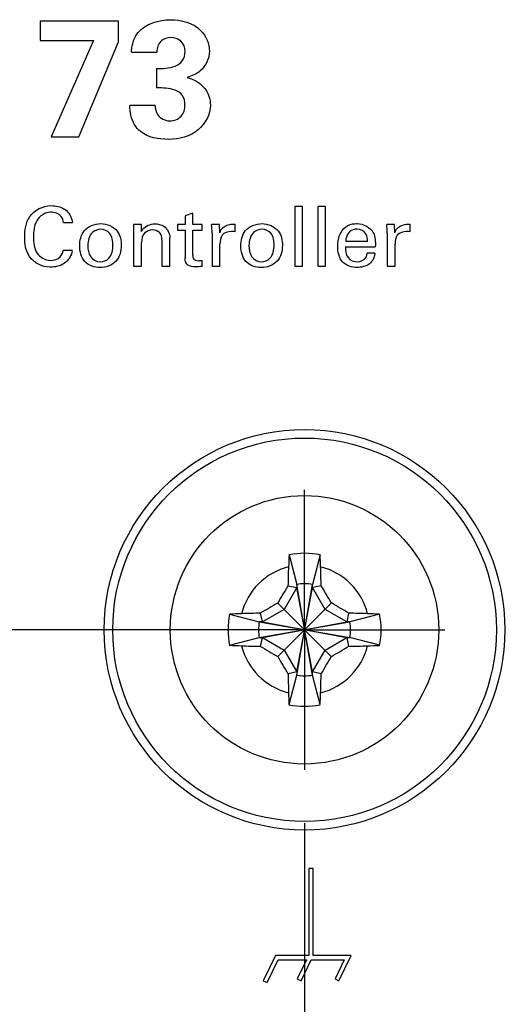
# Model space of a CAD drawing. Header units: inches. Extents: x 0 to 34, y 0 to 22.
# Tile 9 of 59: x 8.6 to 9.2, y 9 to 10.1. Entities that reach past the tile are written whole.
import ezdxf

# ---------------------------------------------------------------- set-up
doc = ezdxf.new("R2010")
doc.units = ezdxf.units.IN
doc.header["$LTSCALE"] = 1.87
doc.header["$MEASUREMENT"] = 0
doc.linetypes.add('CENTER', pattern=[0.6, 0.375, -0.075, 0.075, -0.075])
doc.layers.get('0').update_dxf_attribs({"linetype": 'CONTINUOUS'})
for name, color, linetype in [('02___PRT_ALL_AXES', 7, 'CONTINUOUS'), ('DEFAULT_1', 7, 'CENTER'), ('DIMENSIONS', 7, 'CONTINUOUS')]:
    doc.layers.add(name, color=color, linetype=linetype)
doc.styles.get("Standard").update_dxf_attribs({"font": 'txt', "width": 0.8})
doc.dimstyles.new('DIMSTYLE_1', dxfattribs={"dimtxt": 0.125, "dimasz": 0.18, "dimexe": 0.125, "dimexo": 0.0625, "dimgap": 0.03125, "dimtad": 0, "dimtih": 1, "dimtoh": 1, "dimdec": 3, "dimzin": 4, "dimdsep": 46, "dimtxsty": 'STANDARD', "dimblk": '_FILLED', "dimblk1": '_FILLED', "dimblk2": '_FILLED', "dimcen": 0.09, "dimadec": 0, "dimazin": 0, "dimtp": 0.001, "dimtm": 0.001, "dimtfac": 1, "dimtdec": 3, "dimtofl": 0, "dimtmove": 0, "dimatfit": 3, "dimldrblk": '_FILLED', "dimfxl": 1, "dimtolj": 1, "dimtzin": 4, "dimarcsym": 0})

# ---------------------------------------------------------------- blocks, each defined once
blk = doc.blocks.new('*D33')
at = {"layer": 'DIMENSIONS', "color": 2, "linetype": 'CONTINUOUS'}
blk.add_line((8.9561, 9.1835), (8.9561, 7.6569), dxfattribs=at)
at = {"layer": 'DIMENSIONS', "color": 2, "linetype": 'CONTINUOUS', "insert": (8.8936, 7.5944), "char_height": 0.125, "width": 1.325, "attachment_point": 3, "rotation": 90, "line_spacing_factor": 0.9}
blk.add_mtext('2.256{\\Ftxt.shx;\\W1.000000;\\H0.125000; }[57.31]', dxfattribs=at)
blk = doc.blocks.new('_FILLED')
at = {"color": 0, "linetype": 'BYBLOCK'}
blk.add_solid([(0, 0), (-1, 0.1736), (-1, -0.1736)], dxfattribs=at)
blk = doc.blocks.new('*D34')
at = {"layer": 'DIMENSIONS', "color": 2, "linetype": 'CONTINUOUS'}
blk.add_line((9.8249, 9.2228), (9.8249, 7.6569), dxfattribs=at)
at = {"layer": 'DIMENSIONS', "color": 2, "linetype": 'CONTINUOUS', "insert": (9.7624, 7.5944), "char_height": 0.125, "width": 1.625, "attachment_point": 3, "rotation": 90, "line_spacing_factor": 0.9}
blk.add_mtext('6X 3.125{\\Ftxt.shx;\\W1.000000;\\H0.125000; }[79.38]', dxfattribs=at)

msp = doc.modelspace()

# ---------------------------------------------------------------- linework, layer by layer
at = {"color": 7, "linetype": 'CONTINUOUS'}
for p, q in [((8.738, 10.1244), (8.646, 10.1244)), ((8.646, 10.1244), (8.646, 10.1018)), ((8.738, 10.1002), (8.738, 10.1244)), ((8.646, 10.1018), (8.7084, 10.1018)), ((8.7084, 10.1018), (8.6588, 9.9888)), ((8.6913, 9.9888), (8.738, 10.1002)), ((8.753, 10.0884), (8.7827, 10.0884)), ((8.7823, 10.0689), (8.7823, 10.0462)), ((8.7808, 10.0257), (8.7512, 10.0257)), ((8.6588, 9.9888), (8.6913, 9.9888)), ((8.9537, 9.9071), (8.9446, 9.9071)), ((8.9446, 9.9071), (8.9446, 9.8369)), ((8.9537, 9.8369), (8.9537, 9.9071)), ((8.9808, 9.9071), (8.9716, 9.9071)), ((8.9716, 9.9071), (8.9716, 9.8369)), ((8.9808, 9.8369), (8.9808, 9.9071)), ((8.8249, 9.8991), (8.8159, 9.8962)), ((8.8159, 9.8962), (8.8159, 9.886)), ((8.8249, 9.886), (8.8249, 9.8991)), ((8.6733, 9.8882), (8.6837, 9.8882)), ((8.7647, 9.8858), (8.7555, 9.8858)), ((8.7555, 9.8858), (8.7556, 9.8801)), ((8.7556, 9.8801), (8.7556, 9.8369)), ((8.7648, 9.8779), (8.7647, 9.8858)), ((8.8159, 9.886), (8.8072, 9.886)), ((8.8072, 9.886), (8.8072, 9.8792)), ((8.8358, 9.886), (8.8249, 9.886)), ((8.8358, 9.8792), (8.8358, 9.886)), ((8.8564, 9.8858), (8.8471, 9.8858)), ((8.8566, 9.8763), (8.8564, 9.8858)), ((8.8746, 9.8772), (8.8746, 9.8862)), ((9.0618, 9.8858), (9.0525, 9.8858)), ((9.062, 9.8763), (9.0618, 9.8858)), ((9.08, 9.8772), (9.08, 9.8862)), ((8.7981, 9.8369), (8.7981, 9.8701)), ((8.8072, 9.8792), (8.8159, 9.8792)), ((8.8159, 9.8792), (8.8159, 9.8467)), ((8.8249, 9.8792), (8.8358, 9.8792)), ((8.8249, 9.85), (8.8249, 9.8792)), ((8.8476, 9.8758), (8.8476, 9.8369)), ((8.8728, 9.8776), (8.8702, 9.8777)), ((8.8746, 9.8772), (8.8728, 9.8776)), ((9.053, 9.8758), (9.053, 9.8369)), ((9.0782, 9.8776), (9.0756, 9.8777)), ((9.08, 9.8772), (9.0782, 9.8776)), ((8.7648, 9.8369), (8.7648, 9.865)), ((8.7888, 9.868), (8.7888, 9.8369)), ((8.8569, 9.8369), (8.8569, 9.8629)), ((9.004, 9.8597), (9.0391, 9.8597)), ((9.0298, 9.8661), (9.0044, 9.8661)), ((9.0623, 9.8369), (9.0623, 9.8629)), ((8.6836, 9.8554), (8.6729, 9.8554)), ((9.0386, 9.8522), (9.0295, 9.8522)), ((8.7556, 9.8369), (8.7648, 9.8369)), ((8.7888, 9.8369), (8.7981, 9.8369)), ((8.8358, 9.8368), (8.8358, 9.8439)), ((8.8476, 9.8369), (8.8569, 9.8369)), ((8.9446, 9.8369), (8.9537, 9.8369)), ((8.9716, 9.8369), (8.9808, 9.8369)), ((9.053, 9.8369), (9.0623, 9.8369)), ((8.9379, 9.4982), (8.947, 9.4635)), ((8.9744, 9.4982), (8.9653, 9.4635)), ((8.947, 9.4599), (8.9322, 9.4343)), ((8.9367, 9.462), (8.947, 9.4599)), ((8.9653, 9.3571), (8.947, 9.4635)), ((8.947, 9.4635), (8.947, 9.4599)), ((8.947, 9.3571), (8.9653, 9.4635)), ((8.9653, 9.3608), (8.947, 9.4599)), ((8.947, 9.3608), (8.9653, 9.4599)), ((8.9653, 9.4599), (8.9653, 9.4635)), ((8.9755, 9.462), (8.9653, 9.4599)), ((8.9801, 9.4343), (8.9653, 9.4599)), ((8.9875, 9.3789), (8.9247, 9.4417)), ((8.9247, 9.3789), (8.9875, 9.4417)), ((8.9066, 9.4195), (8.9044, 9.4298)), ((8.9322, 9.4343), (8.9066, 9.4195)), ((9.0057, 9.4195), (8.9801, 9.4343)), ((9.0078, 9.4298), (9.0057, 9.4195)), ((8.8682, 9.4286), (8.9029, 9.4195)), ((8.9029, 9.4012), (9.0093, 9.4195)), ((8.9066, 9.4195), (8.9029, 9.4195)), ((8.9029, 9.4195), (9.0093, 9.4012)), ((8.9066, 9.4012), (9.0057, 9.4195)), ((8.9066, 9.4195), (9.0057, 9.4012)), ((9.0093, 9.4195), (9.0057, 9.4195)), ((9.044, 9.4286), (9.0093, 9.4195)), ((8.8682, 9.3921), (8.9029, 9.4012)), ((8.9029, 9.4012), (8.9066, 9.4012)), ((8.9044, 9.3909), (8.9066, 9.4012)), ((8.9066, 9.4012), (8.9322, 9.3864)), ((8.9801, 9.3864), (9.0057, 9.4012)), ((9.0057, 9.4012), (9.0093, 9.4012)), ((9.0057, 9.4012), (9.0078, 9.3909)), ((9.044, 9.3921), (9.0093, 9.4012)), ((8.9322, 9.3864), (8.947, 9.3608)), ((8.9653, 9.3608), (8.9801, 9.3864)), ((8.947, 9.3608), (8.9367, 9.3586)), ((8.947, 9.3608), (8.947, 9.3571)), ((8.9755, 9.3586), (8.9653, 9.3608)), ((8.9653, 9.3571), (8.9653, 9.3608)), ((8.9379, 9.3225), (8.947, 9.3571)), ((8.9744, 9.3225), (8.9653, 9.3571)), ((8.9663, 9.1301), (8.9613, 9.1301)), ((8.9613, 9.1301), (8.9613, 9.028)), ((8.9663, 9.028), (8.9663, 9.1301)), ((8.9219, 9.028), (8.9077, 8.9985)), ((8.9613, 9.028), (8.9219, 9.028)), ((9.0106, 9.028), (8.9663, 9.028)), ((8.9964, 8.9985), (9.0106, 9.028)), ((8.9122, 8.9963), (8.925, 9.023)), ((8.925, 9.023), (8.9583, 9.023)), ((8.9583, 9.023), (8.9476, 9.0006)), ((8.9521, 8.9985), (8.9639, 9.023)), ((8.9639, 9.023), (9.0027, 9.023)), ((9.0027, 9.023), (8.9919, 9.0006)), ((8.9077, 8.9985), (8.9122, 8.9963)), ((8.9476, 9.0006), (8.9521, 8.9985)), ((8.9919, 9.0006), (8.9964, 8.9985))]:
    msp.add_line(p, q, dxfattribs=at)
msp.add_circle((8.9561, 9.4103), 0.1575, dxfattribs=at)
for centre, radius, start, end in [((8.9561, 9.4103), 0.0898, 78.2646, 101.7354), ((9.8679, 9.4543), 0.931, 177.295, 178.1542), ((8.0676, 9.4552), 0.9078, 1.8348, 2.716), ((8.9561, 9.4103), 0.0763, 104.2745, 165.7255), ((11.1262, 9.4137), 2.1901, 178.1542, 178.7363), ((6.8105, 9.4144), 2.1656, 1.2604, 1.8491), ((8.9561, 9.4103), 0.0763, 14.2745, 75.7255), ((8.9561, 9.4103), 0.054, 80.2364, 99.7636), ((11.0223, 8.2176), 2.4287, 149.1759, 149.732), ((6.8987, 8.2228), 2.4185, 30.2668, 30.8252), ((10.1437, 7.3529), 2.4185, 120.2668, 120.8252), ((7.7634, 7.3442), 2.4287, 59.1759, 59.732), ((8.9113, 8.5219), 0.9078, 91.8348, 92.716), ((8.9521, 7.2647), 2.1656, 91.2604, 91.8491), ((8.9595, 7.2402), 2.1901, 88.1542, 88.7363), ((9.0001, 8.4986), 0.931, 87.295, 88.1542), ((8.9561, 9.4103), 0.0898, 168.2646, 191.7354), ((8.9561, 9.4103), 0.054, 170.2364, 189.7636), ((8.9561, 9.4103), 0.054, 350.2364, 9.7636), ((8.9561, 9.4103), 0.0898, 348.2646, 11.7354), ((8.9122, 10.3221), 0.931, 267.295, 268.1542), ((8.9561, 9.4103), 0.0763, 194.2745, 255.7255), ((8.9527, 11.5805), 2.1901, 268.1542, 268.7363), ((10.1489, 11.4765), 2.4287, 239.1759, 239.732), ((8.9561, 9.4103), 0.0763, 284.2745, 345.7255), ((7.7686, 11.4678), 2.4185, 300.2668, 300.8252), ((8.9602, 11.556), 2.1656, 271.2604, 271.8491), ((9.001, 10.2988), 0.9078, 271.8348, 272.716), ((11.0135, 10.5979), 2.4185, 210.2668, 210.8252), ((6.8899, 10.6031), 2.4287, 329.1759, 329.732), ((11.1018, 9.4063), 2.1656, 181.2604, 181.8491), ((8.9561, 9.4103), 0.054, 260.2364, 279.7636), ((6.786, 9.4069), 2.1901, 358.1542, 358.7363), ((9.8446, 9.3655), 0.9078, 181.8348, 182.716), ((8.0444, 9.3664), 0.931, 357.295, 358.1542), ((8.9561, 9.4103), 0.0898, 258.2646, 281.7354)]:
    msp.add_arc(centre, radius, start, end, dxfattribs=at)
for points in [[(8.7609, 10.1113), (8.7695, 10.1218), (8.7851, 10.1263), (8.7987, 10.1263)], [(8.7963, 9.9859), (8.785, 9.9859), (8.7725, 9.9879), (8.7637, 9.995)], [(8.8476, 9.8758), (8.8476, 9.8792), (8.8474, 9.8825), (8.8471, 9.8858)], [(8.8682, 9.886), (8.8703, 9.8863), (8.8725, 9.8863), (8.8746, 9.8862)], [(8.995, 9.8605), (8.995, 9.8688), (8.9978, 9.8787), (9.0046, 9.8834)], [(9.053, 9.8758), (9.053, 9.8792), (9.0528, 9.8825), (9.0525, 9.8858)], [(9.0736, 9.886), (9.0757, 9.8863), (9.0779, 9.8863), (9.08, 9.8862)], [(8.7859, 9.8765), (8.7837, 9.8785), (8.7805, 9.8796), (8.7775, 9.8796)], [(8.6581, 9.8438), (8.6621, 9.8438), (8.6666, 9.8451), (8.6694, 9.848)], [(8.6694, 9.848), (8.6713, 9.85), (8.6724, 9.8527), (8.6729, 9.8554)], [(9.0386, 9.8522), (9.0382, 9.8485), (9.0369, 9.8447), (9.0344, 9.842)], [(8.8358, 9.8368), (8.8333, 9.8364), (8.8308, 9.8363), (8.8283, 9.8363)], [(8.8315, 9.8435), (8.8329, 9.8435), (8.8344, 9.8436), (8.8358, 9.8439)]]:
    msp.add_open_spline(points, degree=3, dxfattribs=at)
for points, knots in [([(8.7987, 10.1263), (8.8114, 10.1263), (8.8352, 10.1202), (8.8444, 10.098), (8.8444, 10.0894)], [0, 0, 0, 0, 0.594725, 1, 1, 1, 1]), ([(8.753, 10.0884), (8.7531, 10.09), (8.7538, 10.0981), (8.7568, 10.1063), (8.7609, 10.1113)], [0, 0, 0, 0, 0.203792, 1, 1, 1, 1]), ([(8.7993, 10.1053), (8.7952, 10.1053), (8.786, 10.1023), (8.7827, 10.0929), (8.7827, 10.0884)], [0, 0, 0, 0, 0.470328, 1, 1, 1, 1]), ([(8.816, 10.0892), (8.816, 10.0935), (8.8125, 10.1027), (8.8034, 10.1053), (8.7993, 10.1053)], [0, 0, 0, 0, 0.515157, 1, 1, 1, 1]), ([(8.7823, 10.0689), (8.7897, 10.0691), (8.8008, 10.0691), (8.8142, 10.0773), (8.816, 10.0852), (8.816, 10.0892)], [0, 0, 0, 0, 0.500692, 0.733143, 1, 1, 1, 1]), ([(8.8444, 10.0894), (8.8444, 10.0808), (8.8375, 10.0657), (8.8238, 10.0602), (8.8183, 10.0586)], [0, 0, 0, 0, 0.600696, 1, 1, 1, 1]), ([(8.8183, 10.0586), (8.8195, 10.0582), (8.8253, 10.0564), (8.8308, 10.0534), (8.8345, 10.0503)], [0, 0, 0, 0, 0.199496, 1, 1, 1, 1]), ([(8.8158, 10.0261), (8.8158, 10.0301), (8.8142, 10.0381), (8.8009, 10.0466), (8.7897, 10.0462), (8.7823, 10.0462)], [0, 0, 0, 0, 0.271238, 0.499265, 1, 1, 1, 1]), ([(8.8345, 10.0503), (8.8367, 10.0484), (8.843, 10.0417), (8.8456, 10.0322), (8.8456, 10.0259)], [0, 0, 0, 0, 0.311159, 1, 1, 1, 1]), ([(8.7637, 9.995), (8.7609, 9.9973), (8.7534, 10.0061), (8.7512, 10.018), (8.7512, 10.0257)], [0, 0, 0, 0, 0.318622, 1, 1, 1, 1]), ([(8.7808, 10.0257), (8.7809, 10.0221), (8.7824, 10.0123), (8.7928, 10.0076), (8.7983, 10.0076)], [0, 0, 0, 0, 0.399866, 1, 1, 1, 1]), ([(8.8456, 10.0259), (8.8456, 10.0153), (8.8333, 9.9918), (8.8087, 9.9859), (8.7963, 9.9859)], [0, 0, 0, 0, 0.463011, 1, 1, 1, 1]), ([(8.7983, 10.0076), (8.8029, 10.0076), (8.813, 10.0114), (8.8158, 10.0215), (8.8158, 10.0261)], [0, 0, 0, 0, 0.498244, 1, 1, 1, 1]), ([(8.6278, 9.8713), (8.6278, 9.8795), (8.6304, 9.8984), (8.6493, 9.9081), (8.6586, 9.9081)], [0, 0, 0, 0, 0.469711, 1, 1, 1, 1]), ([(8.6586, 9.9081), (8.664, 9.9081), (8.6764, 9.9062), (8.6833, 9.8943), (8.6837, 9.8882)], [0, 0, 0, 0, 0.469034, 1, 1, 1, 1]), ([(8.6582, 9.9004), (8.6518, 9.9004), (8.6387, 9.8914), (8.6382, 9.8778), (8.6382, 9.8714)], [0, 0, 0, 0, 0.499846, 1, 1, 1, 1]), ([(8.6733, 9.8882), (8.6729, 9.8907), (8.6708, 9.8979), (8.6627, 9.9004), (8.6582, 9.9004)], [0, 0, 0, 0, 0.355829, 1, 1, 1, 1]), ([(8.6923, 9.8608), (8.6923, 9.8669), (8.6952, 9.8814), (8.71, 9.887), (8.7171, 9.887)], [0, 0, 0, 0, 0.462466, 1, 1, 1, 1]), ([(8.7171, 9.8803), (8.7136, 9.8803), (8.7042, 9.8769), (8.7018, 9.8667), (8.7018, 9.8613)], [0, 0, 0, 0, 0.394386, 1, 1, 1, 1]), ([(8.7171, 9.887), (8.7242, 9.887), (8.7385, 9.8811), (8.741, 9.8672), (8.741, 9.8614)], [0, 0, 0, 0, 0.552085, 1, 1, 1, 1]), ([(8.7313, 9.8617), (8.7313, 9.8665), (8.73, 9.8762), (8.7209, 9.8803), (8.7171, 9.8803)], [0, 0, 0, 0, 0.559082, 1, 1, 1, 1]), ([(8.7648, 9.8779), (8.7652, 9.8786), (8.7682, 9.884), (8.7752, 9.8867), (8.7804, 9.8867)], [0, 0, 0, 0, 0.142369, 1, 1, 1, 1]), ([(8.7804, 9.8867), (8.784, 9.8867), (8.7934, 9.8851), (8.7981, 9.8753), (8.7981, 9.8701)], [0, 0, 0, 0, 0.408671, 1, 1, 1, 1]), ([(8.8566, 9.8763), (8.857, 9.8779), (8.8591, 9.8828), (8.8646, 9.8854), (8.8682, 9.886)], [0, 0, 0, 0, 0.299865, 1, 1, 1, 1]), ([(8.8814, 9.8608), (8.8814, 9.8669), (8.8842, 9.8814), (8.899, 9.887), (8.9062, 9.887)], [0, 0, 0, 0, 0.462471, 1, 1, 1, 1]), ([(8.9062, 9.8803), (8.9027, 9.8803), (8.8933, 9.8769), (8.8909, 9.8667), (8.8909, 9.8613)], [0, 0, 0, 0, 0.394386, 1, 1, 1, 1]), ([(8.9062, 9.887), (8.9133, 9.887), (8.9276, 9.8811), (8.9301, 9.8672), (8.9301, 9.8614)], [0, 0, 0, 0, 0.552085, 1, 1, 1, 1]), ([(8.9204, 9.8617), (8.9204, 9.8665), (8.9191, 9.8762), (8.9099, 9.8803), (8.9062, 9.8803)], [0, 0, 0, 0, 0.559082, 1, 1, 1, 1]), ([(9.0177, 9.8805), (9.0146, 9.8805), (9.0069, 9.8781), (9.0045, 9.8702), (9.0044, 9.8661)], [0, 0, 0, 0, 0.435773, 1, 1, 1, 1]), ([(9.0046, 9.8834), (9.0076, 9.8856), (9.0124, 9.8869), (9.017, 9.887), (9.0179, 9.887)], [0, 0, 0, 0, 0.811516, 1, 1, 1, 1]), ([(9.0298, 9.8661), (9.0298, 9.8692), (9.0294, 9.8767), (9.0216, 9.8805), (9.0177, 9.8805)], [0, 0, 0, 0, 0.438924, 1, 1, 1, 1]), ([(9.0179, 9.887), (9.0251, 9.887), (9.0397, 9.8793), (9.0392, 9.8653), (9.0391, 9.8597)], [0, 0, 0, 0, 0.563149, 1, 1, 1, 1]), ([(9.062, 9.8763), (9.0624, 9.8779), (9.0645, 9.8828), (9.07, 9.8854), (9.0736, 9.886)], [0, 0, 0, 0, 0.299844, 1, 1, 1, 1]), ([(8.6573, 9.8359), (8.6483, 9.8359), (8.63, 9.8452), (8.6278, 9.8635), (8.6278, 9.8713)], [0, 0, 0, 0, 0.536122, 1, 1, 1, 1]), ([(8.6382, 9.8714), (8.6382, 9.865), (8.6388, 9.8514), (8.652, 9.8438), (8.6581, 9.8438)], [0, 0, 0, 0, 0.512391, 1, 1, 1, 1]), ([(8.7775, 9.8796), (8.7743, 9.8796), (8.7668, 9.8767), (8.7648, 9.8689), (8.7648, 9.865)], [0, 0, 0, 0, 0.450679, 1, 1, 1, 1]), ([(8.7888, 9.868), (8.7888, 9.8709), (8.7882, 9.8744), (8.786, 9.8765), (8.7859, 9.8765)], [0, 0, 0, 0, 0.966467, 1, 1, 1, 1]), ([(8.8702, 9.8777), (8.8663, 9.8777), (8.8576, 9.8751), (8.8569, 9.8665), (8.8569, 9.8629)], [0, 0, 0, 0, 0.515141, 1, 1, 1, 1]), ([(9.0756, 9.8777), (9.0717, 9.8777), (9.063, 9.8751), (9.0623, 9.8665), (9.0623, 9.8629)], [0, 0, 0, 0, 0.515117, 1, 1, 1, 1]), ([(8.7163, 9.8353), (8.7098, 9.8353), (8.6957, 9.8402), (8.6923, 9.8544), (8.6923, 9.8608)], [0, 0, 0, 0, 0.505892, 1, 1, 1, 1]), ([(8.7018, 9.8613), (8.7018, 9.8567), (8.703, 9.8471), (8.7123, 9.8421), (8.7165, 9.8421)], [0, 0, 0, 0, 0.521361, 1, 1, 1, 1]), ([(8.741, 9.8614), (8.741, 9.855), (8.7375, 9.8405), (8.723, 9.8353), (8.7163, 9.8353)], [0, 0, 0, 0, 0.491076, 1, 1, 1, 1]), ([(8.7165, 9.8421), (8.7201, 9.8421), (8.7296, 9.8462), (8.7313, 9.8564), (8.7313, 9.8617)], [0, 0, 0, 0, 0.403607, 1, 1, 1, 1]), ([(8.9054, 9.8353), (8.8989, 9.8353), (8.8847, 9.8402), (8.8814, 9.8544), (8.8814, 9.8608)], [0, 0, 0, 0, 0.505887, 1, 1, 1, 1]), ([(8.8909, 9.8613), (8.8909, 9.8567), (8.8921, 9.8471), (8.9014, 9.8421), (8.9056, 9.8421)], [0, 0, 0, 0, 0.521361, 1, 1, 1, 1]), ([(8.9301, 9.8614), (8.9301, 9.855), (8.9265, 9.8405), (8.9121, 9.8353), (8.9054, 9.8353)], [0, 0, 0, 0, 0.491076, 1, 1, 1, 1]), ([(8.9056, 9.8421), (8.9092, 9.8421), (8.9186, 9.8462), (8.9204, 9.8564), (8.9204, 9.8617)], [0, 0, 0, 0, 0.403607, 1, 1, 1, 1]), ([(9.0176, 9.8355), (9.0115, 9.8355), (8.9975, 9.8399), (8.995, 9.8541), (8.995, 9.8605)], [0, 0, 0, 0, 0.489658, 1, 1, 1, 1]), ([(9.004, 9.8597), (9.0039, 9.8554), (9.0049, 9.846), (9.014, 9.8421), (9.018, 9.8421)], [0, 0, 0, 0, 0.521149, 1, 1, 1, 1]), ([(8.6836, 9.8554), (8.6829, 9.8496), (8.6756, 9.8381), (8.6632, 9.8359), (8.6573, 9.8359)], [0, 0, 0, 0, 0.497637, 1, 1, 1, 1]), ([(8.8283, 9.8363), (8.8251, 9.8363), (8.8178, 9.8366), (8.8159, 9.8437), (8.8159, 9.8467)], [0, 0, 0, 0, 0.522846, 1, 1, 1, 1]), ([(8.8249, 9.85), (8.8249, 9.8485), (8.8251, 9.8446), (8.8294, 9.8435), (8.8315, 9.8435)], [0, 0, 0, 0, 0.407501, 1, 1, 1, 1]), ([(9.018, 9.8421), (9.0219, 9.8421), (9.0281, 9.8451), (9.0293, 9.8506), (9.0295, 9.8522)], [0, 0, 0, 0, 0.711462, 1, 1, 1, 1]), ([(9.0344, 9.842), (9.0338, 9.8412), (9.0293, 9.837), (9.0227, 9.8355), (9.0176, 9.8355)], [0, 0, 0, 0, 0.162082, 1, 1, 1, 1])]:
    msp.add_open_spline(points, degree=3, knots=knots, dxfattribs=at)
at = {"layer": '02___PRT_ALL_AXES', "color": 7, "linetype": 'CONTINUOUS'}
for radius in [0.235, 0.225]:
    msp.add_circle((8.9561, 9.4103), radius, dxfattribs=at)
at = {"layer": 'DEFAULT_1', "color": 7, "linetype": 'CENTER'}
for q in [(8.9561, 9.5747), (8.1618, 9.4103), (9.1205, 9.4103), (8.9561, 9.246)]:
    msp.add_line((8.9561, 9.4103), q, dxfattribs=at)

# ---------------------------------------------------------------- dimensions: what is measured, and where the dimension line sits
at = {"layer": 'DIMENSIONS', "color": 2, "linetype": 'CONTINUOUS'}
dim = msp.add_ordinate_dim(feature_location=(9.8249, 9.2228), offset=(0, -1.5659), dtype=1, origin=(6.6999, 9.2853), text='6X <>', dimstyle='DIMSTYLE_1', dxfattribs=at)
dim.commit()
dim.dimension.update_dxf_attribs({"geometry": '*D34', "text_midpoint": (9.8249, 6.7819)})
dim = msp.add_ordinate_dim(feature_location=(8.9561, 9.1835), offset=(0, -1.5266), dtype=1, origin=(6.6999, 9.246), dimstyle='DIMSTYLE_1', dxfattribs=at)
dim.commit()
dim.dimension.update_dxf_attribs({"geometry": '*D33', "text_midpoint": (8.9561, 6.9319)})

doc.saveas('drawing.dxf')
